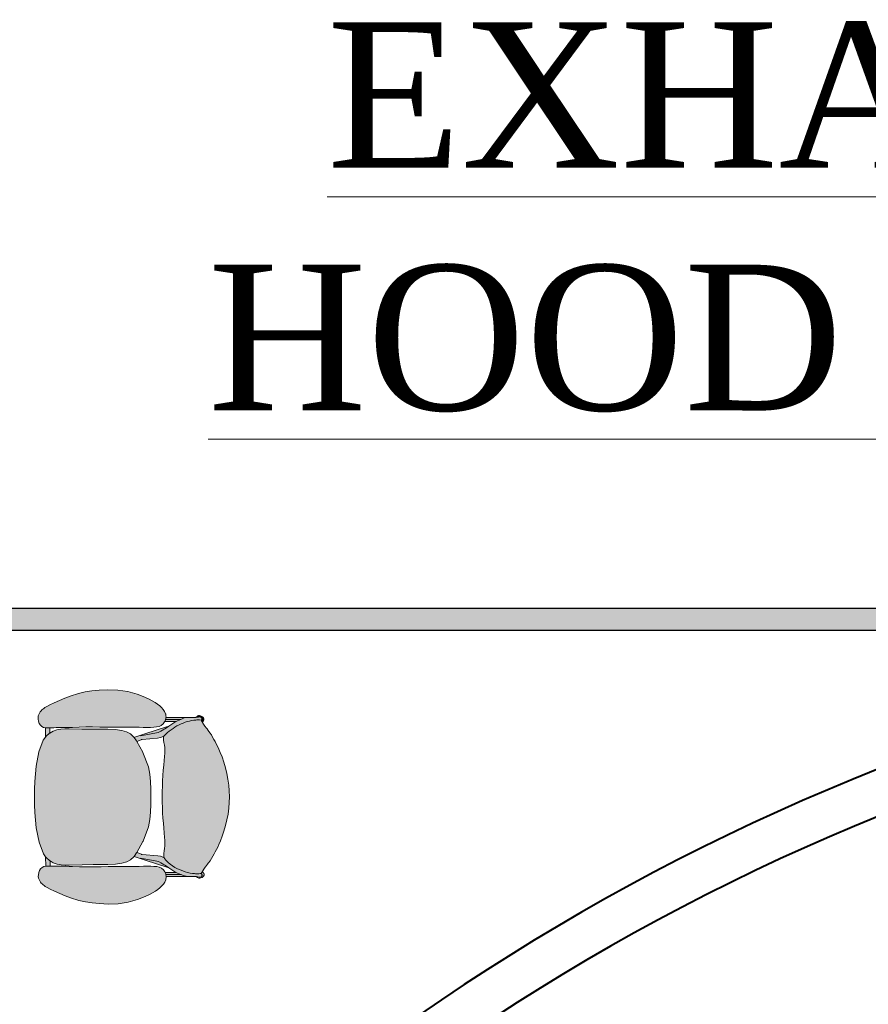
# Model space of a CAD drawing. Header units: millimetres. Extents: x 31882 to 271790, y -35693 to 24917.
# Tile 254 of 256: x 99507 to 102424, y 19699 to 23084. Entities that reach past the tile are written whole.
import ezdxf

# ---------------------------------------------------------------- set-up
doc = ezdxf.new("R2010")
doc.units = ezdxf.units.MM
doc.header["$MEASUREMENT"] = 0
doc.layers.add('0-MSC-MCP', color=3, linetype='Continuous')
doc.layers.add('03 Partition', color=7, linetype='Continuous', lineweight=25, true_color=0x2776bb)
for name, color, linetype, lineweight in [('08_Hatch', 140, 'Continuous', 9), ('A - TEXT', 7, 'Continuous', 13), ('Furniture', 14, 'Continuous', 9), ('WALL', 7, 'Continuous', 40)]:
    doc.layers.add(name, color=color, linetype=linetype, lineweight=lineweight)
doc.styles.add('CKD_Dimension Text', font='BOOKOS.TTF', dxfattribs={"height": 50})

# ---------------------------------------------------------------- blocks, each defined once
blk = doc.blocks.new('Chieftain Chair pl')
at = {"layer": 'Furniture'}
h = blk.add_hatch(color=255, dxfattribs=at)
h.dxf.hatch_style = 1
edge = h.paths.add_edge_path()
edge.add_spline(control_points=[(51.46, 17.24), (52.23, 18.01), (53.5, 19.75), (54.17, 21.95), (54.23, 23.28), (54.21, 23.58), (54.21, 23.76)], knot_values=[0, 0, 0, 0, 3.256951, 6.354725, 6.706975, 7.254861, 7.254861, 7.254861, 7.254861], degree=3, periodic=0)
edge.add_line((54.21, 23.76), (54.05, 23.85))
edge.add_line((54.05, 23.85), (53.88, 23.94))
edge.add_line((53.88, 23.94), (53.78, 24))
edge.add_line((53.78, 24), (53.46, 24.2))
edge.add_line((53.46, 24.2), (53.13, 24.44))
edge.add_line((53.13, 24.44), (52.76, 24.72))
edge.add_line((52.76, 24.72), (52.66, 24.8))
edge.add_line((52.66, 24.8), (52.38, 25.01))
edge.add_line((52.38, 25.01), (51.98, 25.3))
edge.add_line((51.98, 25.3), (51.58, 25.56))
edge.add_line((51.58, 25.56), (51.18, 25.79))
edge.add_line((51.18, 25.79), (50.79, 26.01))
edge.add_line((50.79, 26.01), (50.4, 26.21))
edge.add_line((50.4, 26.21), (50.02, 26.42))
edge.add_line((50.02, 26.42), (49.6, 26.64))
edge.add_line((49.6, 26.64), (49.1, 26.87))
edge.add_line((49.1, 26.87), (48.48, 27.13))
edge.add_line((48.48, 27.13), (47.7, 27.43))
edge.add_line((47.7, 27.43), (46.8, 27.73))
edge.add_line((46.8, 27.73), (45.82, 28.02))
edge.add_line((45.82, 28.02), (44.8, 28.28))
edge.add_line((44.8, 28.28), (43.78, 28.47))
edge.add_line((43.78, 28.47), (42.76, 28.6))
edge.add_line((42.76, 28.6), (41.74, 28.68))
edge.add_line((41.74, 28.68), (40.72, 28.71))
edge.add_line((40.72, 28.71), (39.7, 28.68))
edge.add_line((39.7, 28.68), (38.68, 28.6))
edge.add_line((38.68, 28.6), (37.67, 28.47))
edge.add_line((37.67, 28.47), (36.65, 28.28))
edge.add_line((36.65, 28.28), (35.63, 28.02))
edge.add_line((35.63, 28.02), (34.65, 27.73))
edge.add_line((34.65, 27.73), (33.75, 27.43))
edge.add_line((33.75, 27.43), (32.96, 27.13))
edge.add_line((32.96, 27.13), (32.34, 26.87))
edge.add_line((32.34, 26.87), (31.84, 26.64))
edge.add_line((31.84, 26.64), (31.42, 26.42))
edge.add_line((31.42, 26.42), (31.04, 26.21))
edge.add_line((31.04, 26.21), (30.65, 26.01))
edge.add_line((30.65, 26.01), (30.26, 25.79))
edge.add_line((30.26, 25.79), (29.87, 25.56))
edge.add_line((29.87, 25.56), (29.47, 25.3))
edge.add_line((29.47, 25.3), (29.07, 25.01))
edge.add_line((29.07, 25.01), (28.79, 24.8))
edge.add_line((28.79, 24.8), (28.68, 24.72))
edge.add_line((28.68, 24.72), (28.32, 24.44))
edge.add_line((28.32, 24.44), (27.98, 24.2))
edge.add_line((27.98, 24.2), (27.67, 24))
edge.add_line((27.67, 24), (27.51, 23.92))
edge.add_line((27.51, 23.92), (27.39, 23.85))
edge.add_line((27.39, 23.85), (27.2, 23.74))
edge.add_spline(control_points=[(27.2, 23.74), (27.19, 23.48), (27.17, 22.96), (27.19, 22.45), (27.22, 22.21)], knot_values=[0, 0, 0, 0, 0.799978, 1.535578, 1.535578, 1.535578, 1.535578], degree=3, periodic=0)
edge.add_spline(control_points=[(27.22, 22.21), (27.22, 22.21), (27.29, 21.62), (27.82, 19.8), (28.84, 18.04), (29.87, 17.28)], knot_values=[1.535578, 1.535578, 1.535578, 1.535578, 2.429825, 3.324073, 7.205889, 7.205889, 7.205889, 7.205889], degree=3, periodic=0)
edge.add_line((29.87, 17.28), (29.97, 17.25))
edge.add_line((29.97, 17.25), (29.97, 17.24))
edge.add_line((29.97, 17.24), (30.29, 17.15))
edge.add_line((30.29, 17.15), (30.74, 17.15))
edge.add_line((30.74, 17.15), (31.2, 17.21))
edge.add_line((31.2, 17.21), (31.64, 17.3))
edge.add_line((31.64, 17.3), (32.07, 17.35))
edge.add_line((32.07, 17.35), (32.53, 17.36))
edge.add_line((32.53, 17.36), (33.03, 17.35))
edge.add_line((33.03, 17.35), (33.62, 17.31))
edge.add_line((33.62, 17.31), (34.34, 17.25))
edge.add_line((34.34, 17.25), (34.36, 17.25))
edge.add_line((34.36, 17.25), (35.18, 17.18))
edge.add_line((35.18, 17.18), (36.06, 17.1))
edge.add_line((36.06, 17.1), (36.98, 17.03))
edge.add_line((36.98, 17.03), (37.91, 16.97))
edge.add_line((37.91, 16.97), (38.85, 16.93))
edge.add_line((38.85, 16.93), (39.8, 16.9))
edge.add_line((39.8, 16.9), (40.72, 16.89))
edge.add_line((40.72, 16.89), (41.65, 16.9))
edge.add_line((41.65, 16.9), (42.6, 16.93))
edge.add_line((42.6, 16.93), (43.53, 16.97))
edge.add_line((43.53, 16.97), (44.46, 17.03))
edge.add_line((44.46, 17.03), (45.38, 17.1))
edge.add_line((45.38, 17.1), (46.27, 17.18))
edge.add_line((46.27, 17.18), (47.09, 17.25))
edge.add_line((47.09, 17.25), (47.1, 17.25))
edge.add_line((47.1, 17.25), (47.82, 17.31))
edge.add_line((47.82, 17.31), (48.41, 17.35))
edge.add_line((48.41, 17.35), (48.92, 17.36))
edge.add_line((48.92, 17.36), (49.37, 17.35))
edge.add_line((49.37, 17.35), (49.8, 17.3))
edge.add_line((49.8, 17.3), (50.25, 17.21))
edge.add_line((50.25, 17.21), (50.7, 17.15))
edge.add_line((50.7, 17.15), (51.15, 17.15))
edge.add_line((51.15, 17.15), (51.39, 17.22))
edge.add_line((51.39, 17.22), (51.46, 17.24))
h.paths.add_polyline_path([(52.6, 7.33), (52.54, 8.64), (52.4, 9.79), (52.16, 10.65), (51.8, 11.32), (51.28, 11.87), (51.15, 11.96), (50.57, 12.38), (50.47, 12.44), (48.58, 13.48), (48.5, 13.51), (46, 14.47), (44.72, 14.72), (43.4, 14.84), (42.07, 14.89), (40.72, 14.89), (39.37, 14.89), (38.04, 14.84), (36.72, 14.72), (35.45, 14.47), (32.94, 13.51), (32.86, 13.48), (30.87, 12.38), (30.23, 11.92), (30.17, 11.87), (29.65, 11.32), (29.28, 10.65), (29.04, 9.79), (28.91, 8.64), (28.84, 7.33), (28.82, 4.75), (28.78, 2.81), (28.73, 0.54), (28.74, -0.21), (28.79, -0.92), (28.93, -1.61), (28.93, -1.62), (29.16, -2.29), (29.47, -2.83), (29.52, -2.92), (30.04, -3.5), (30.2, -3.62), (30.75, -4.01), (32.77, -4.78), (35.29, -5.26), (36.62, -5.41), (37.97, -5.5), (39.34, -5.56), (40.72, -5.57), (42.1, -5.56), (43.47, -5.5), (44.82, -5.41), (46.15, -5.26), (48.67, -4.78), (50.69, -4.01), (51.24, -3.62), (51.4, -3.5), (51.92, -2.92), (51.97, -2.83), (52.28, -2.29), (52.51, -1.62), (52.52, -1.61), (52.65, -0.92), (52.71, -0.21), (52.71, 0.54), (52.66, 2.81), (52.63, 4.75)])
h.paths.add_polyline_path([(28.5, 13.56), (28.51, 14.24), (28.51, 14.86), (28.49, 15.42), (28.44, 15.93), (28.33, 16.37), (28.16, 16.76), (27.89, 17.08), (27.55, 17.34), (27.41, 17.4), (27.16, 17.51), (27.08, 17.54), (27.04, 17.54), (26.71, 17.59), (26.64, 17.6), (26.54, 17.59), (26.53, 17.58), (26.21, 17.54), (26.12, 17.52), (25.73, 17.35), (25.37, 17.11), (25.04, 16.81), (24.71, 16.48), (24.41, 16.1), (24.13, 15.67), (23.84, 15.18), (23.54, 14.62), (23.24, 13.99), (22.95, 13.3), (22.67, 12.54), (22.42, 11.72), (22.21, 10.87), (21.93, 9.1), (21.88, 7.37), (21.96, 5.82), (22.09, 4.53), (22.26, 3.38), (22.51, 2.21), (22.98, 0.74), (23.34, -0.18), (23.75, -1.16), (24.16, -2.08), (24.52, -2.85), (24.79, -3.37), (24.99, -3.7), (25.14, -3.91), (25.28, -4.07), (25.42, -4.22), (25.59, -4.39), (25.76, -4.54), (25.96, -4.67), (26.19, -4.79), (26.45, -4.88), (26.74, -4.92), (27.06, -4.91), (27.42, -4.84), (27.77, -4.7), (28.09, -4.51), (28.33, -4.26), (28.34, -4.25), (28.49, -3.96), (28.56, -3.64), (28.56, -3.62), (28.57, -3.29), (28.56, -2.83), (28.55, -2.57), (28.54, -2.17), (28.54, -2.17), (28.53, -1.74), (28.53, -1.27), (28.52, -0.72), (28.52, -0.12), (28.5, 0.49), (28.49, 1.12), (28.43, 2.31), (28.4, 3.47), (28.41, 4.64), (28.44, 5.92), (28.44, 6.12), (28.46, 7.37), (28.47, 8.94), (28.46, 10.53), (28.47, 11.32), (28.47, 12.09), (28.49, 12.84)])
edge = h.paths.add_edge_path()
edge.add_spline(control_points=[(29.87, 17.28), (28.84, 18.04), (27.82, 19.8), (27.29, 21.62), (27.22, 22.21), (27.22, 22.21)], knot_values=[1.535578, 1.535578, 1.535578, 1.535578, 5.417395, 6.311642, 7.205889, 7.205889, 7.205889, 7.205889], degree=3, periodic=0)
edge.add_spline(control_points=[(27.22, 22.21), (27.19, 22.45), (27.17, 22.96), (27.19, 23.48), (27.2, 23.74)], knot_values=[0, 0, 0, 0, 0.7356, 1.535578, 1.535578, 1.535578, 1.535578], degree=3, periodic=0)
edge.add_line((27.2, 23.74), (27.2, 23.74))
edge.add_line((27.2, 23.74), (27.16, 23.8))
edge.add_line((27.16, 23.8), (27.14, 23.81))
edge.add_line((27.14, 23.81), (27.01, 23.9))
edge.add_line((27.01, 23.9), (26.99, 23.91))
edge.add_line((26.99, 23.91), (26.97, 23.92))
edge.add_line((26.97, 23.92), (26.94, 23.92))
edge.add_line((26.94, 23.92), (26.91, 23.92))
edge.add_line((26.91, 23.92), (26.89, 23.91))
edge.add_line((26.89, 23.91), (26.86, 23.9))
edge.add_line((26.86, 23.9), (26.84, 23.88))
edge.add_line((26.84, 23.88), (26.72, 23.8))
edge.add_line((26.72, 23.8), (26.64, 23.7))
edge.add_line((26.64, 23.7), (26.6, 23.57))
edge.add_line((26.6, 23.57), (26.6, 23.44))
edge.add_line((26.6, 23.44), (26.71, 22.87))
edge.add_line((26.71, 22.87), (26.7, 22.46))
edge.add_line((26.7, 22.46), (26.7, 22.32))
edge.add_line((26.7, 22.32), (26.69, 21.73))
edge.add_line((26.69, 21.73), (26.69, 21.57))
edge.add_line((26.69, 21.57), (26.71, 21.47))
edge.add_line((26.71, 21.47), (26.79, 20.81))
edge.add_line((26.79, 20.81), (26.83, 20.66))
edge.add_line((26.83, 20.66), (27.04, 20.19))
edge.add_line((27.04, 20.19), (27.07, 20.12))
edge.add_line((27.07, 20.12), (27.41, 19.36))
edge.add_line((27.41, 19.36), (27.52, 19.12))
edge.add_line((27.52, 19.12), (28.24, 18.07))
edge.add_line((28.24, 18.07), (28.4, 17.49))
edge.add_line((28.4, 17.49), (29.51, 14.06))
edge.add_line((29.51, 14.06), (30.17, 12.1))
edge.add_line((30.17, 12.1), (30.23, 11.92))
edge.add_line((30.23, 11.92), (30.87, 12.38))
edge.add_line((30.87, 12.38), (30.91, 12.4))
edge.add_line((30.91, 12.4), (30.63, 13.23))
edge.add_line((30.63, 13.23), (30.58, 13.38))
edge.add_line((30.58, 13.38), (30.58, 13.38))
edge.add_line((30.58, 13.38), (30.35, 16.11))
edge.add_line((30.35, 16.11), (30.25, 16.59))
edge.add_line((30.25, 16.59), (30.19, 16.78))
edge.add_line((30.19, 16.78), (29.97, 17.24))
edge.add_line((29.97, 17.24), (29.97, 17.25))
edge.add_line((29.97, 17.25), (29.87, 17.28))
h.paths.add_polyline_path([(27.41, 19.36), (27.07, 20.12), (27.07, 17.54), (27.16, 17.51), (27.41, 17.4)], flags=17)
h.paths.add_polyline_path([(27.04, 20.19), (26.83, 20.66), (26.79, 20.81), (26.71, 21.47), (26.71, 17.59), (27.04, 17.54)], flags=17)
h.paths.add_polyline_path([(27.4, 24.07), (27.36, 24.1), (27.33, 24.13), (27.3, 24.15), (27.27, 24.17), (27.24, 24.19), (27.21, 24.21), (27.18, 24.22), (27.15, 24.23), (27.13, 24.23), (27.1, 24.24), (27.08, 24.24), (27.05, 24.25), (27.03, 24.25), (27, 24.25), (26.98, 24.24), (26.95, 24.24), (26.93, 24.23), (26.9, 24.23), (26.88, 24.22), (26.85, 24.21), (26.82, 24.19), (26.79, 24.17), (26.76, 24.15), (26.73, 24.13), (26.69, 24.1), (26.66, 24.06), (26.62, 24.01), (26.57, 23.95), (26.53, 23.88), (26.44, 23.64), (26.39, 23.49), (26.39, 23.33), (26.44, 23.18), (26.54, 23.06), (26.66, 22.92), (26.7, 22.89), (26.6, 23.44), (26.6, 23.57), (26.64, 23.7), (26.72, 23.8), (26.84, 23.88), (26.88, 23.91), (26.91, 23.92), (26.94, 23.92), (26.97, 23.92), (26.99, 23.91), (27.01, 23.9), (27.14, 23.81), (27.16, 23.8), (27.2, 23.74), (27.39, 23.85), (27.51, 23.92), (27.47, 23.98), (27.43, 24.02)])
h.paths.add_polyline_path([(59.51, 9.1), (59.23, 10.87), (59.02, 11.72), (58.77, 12.54), (58.5, 13.3), (58.2, 13.99), (57.9, 14.62), (57.6, 15.18), (57.32, 15.67), (57.03, 16.1), (56.73, 16.48), (56.41, 16.81), (56.08, 17.11), (55.71, 17.35), (55.32, 17.52), (55.23, 17.54), (54.91, 17.58), (54.8, 17.6), (54.67, 17.58), (54.37, 17.54), (54.28, 17.51), (53.89, 17.34), (53.55, 17.08), (53.28, 16.76), (53.11, 16.37), (53.01, 15.93), (52.95, 15.42), (52.93, 14.86), (52.93, 14.24), (52.94, 13.56), (52.95, 12.84), (52.97, 12.09), (52.98, 11.32), (52.98, 10.53), (52.98, 8.94), (52.98, 7.37), (53, 6.12), (53, 5.92), (53.03, 4.64), (53.04, 3.47), (53.01, 2.31), (52.96, 1.12), (52.94, 0.49), (52.93, -0.12), (52.92, -0.72), (52.91, -1.27), (52.91, -1.74), (52.9, -2.17), (52.9, -2.17), (52.89, -2.57), (52.88, -2.83), (52.87, -3.29), (52.88, -3.64), (52.95, -3.96), (53.1, -4.25), (53.11, -4.26), (53.36, -4.51), (53.67, -4.7), (54.03, -4.84), (54.38, -4.91), (54.7, -4.92), (54.99, -4.88), (55.25, -4.79), (55.49, -4.67), (55.68, -4.54), (55.86, -4.39), (56.02, -4.22), (56.16, -4.07), (56.3, -3.91), (56.46, -3.7), (56.65, -3.37), (56.92, -2.85), (57.28, -2.08), (57.69, -1.16), (58.1, -0.18), (58.46, 0.74), (58.93, 2.21), (59.18, 3.38), (59.35, 4.53), (59.48, 5.82), (59.56, 7.37)])
h.paths.add_polyline_path([(52.87, -3.29), (52.88, -2.83), (51.97, -2.83), (51.92, -2.92), (51.4, -3.5), (51.24, -3.62), (52.88, -3.62)])
h.paths.add_polyline_path([(29.52, -2.92), (29.47, -2.83), (28.56, -2.83), (28.57, -3.29), (28.56, -3.62), (30.2, -3.62), (30.04, -3.5)])
edge = h.paths.add_edge_path()
edge.add_line((53.85, 19.12), (53.96, 19.36))
edge.add_line((53.96, 19.36), (54.3, 20.12))
edge.add_line((54.3, 20.12), (54.33, 20.19))
edge.add_line((54.33, 20.19), (54.54, 20.66))
edge.add_line((54.54, 20.66), (54.58, 20.81))
edge.add_line((54.58, 20.81), (54.67, 21.47))
edge.add_line((54.67, 21.47), (54.68, 21.57))
edge.add_line((54.68, 21.57), (54.68, 21.73))
edge.add_line((54.68, 21.73), (54.68, 22.32))
edge.add_line((54.68, 22.32), (54.68, 22.46))
edge.add_line((54.68, 22.46), (54.67, 22.88))
edge.add_line((54.67, 22.88), (54.67, 22.89))
edge.add_line((54.67, 22.89), (54.73, 23.31))
edge.add_line((54.73, 23.31), (54.77, 23.44))
edge.add_line((54.77, 23.44), (54.77, 23.57))
edge.add_line((54.77, 23.57), (54.73, 23.7))
edge.add_line((54.73, 23.7), (54.65, 23.8))
edge.add_line((54.65, 23.8), (54.56, 23.87))
edge.add_line((54.56, 23.87), (54.54, 23.88))
edge.add_line((54.54, 23.88), (54.53, 23.89))
edge.add_line((54.53, 23.89), (54.52, 23.89))
edge.add_line((54.52, 23.89), (54.51, 23.9))
edge.add_line((54.51, 23.9), (54.5, 23.9))
edge.add_line((54.5, 23.9), (54.5, 23.91))
edge.add_line((54.5, 23.91), (54.49, 23.91))
edge.add_line((54.49, 23.91), (54.49, 23.91))
edge.add_line((54.49, 23.91), (54.48, 23.91))
edge.add_line((54.48, 23.91), (54.48, 23.91))
edge.add_line((54.48, 23.91), (54.48, 23.92))
edge.add_line((54.48, 23.92), (54.47, 23.92))
edge.add_line((54.47, 23.92), (54.47, 23.92))
edge.add_line((54.47, 23.92), (54.47, 23.92))
edge.add_line((54.47, 23.92), (54.46, 23.92))
edge.add_line((54.46, 23.92), (54.46, 23.92))
edge.add_line((54.46, 23.92), (54.46, 23.92))
edge.add_line((54.46, 23.92), (54.45, 23.92))
edge.add_line((54.45, 23.92), (54.45, 23.92))
edge.add_line((54.45, 23.92), (54.45, 23.92))
edge.add_line((54.45, 23.92), (54.44, 23.92))
edge.add_line((54.44, 23.92), (54.44, 23.92))
edge.add_line((54.44, 23.92), (54.44, 23.92))
edge.add_line((54.44, 23.92), (54.43, 23.92))
edge.add_line((54.43, 23.92), (54.43, 23.92))
edge.add_line((54.43, 23.92), (54.43, 23.92))
edge.add_line((54.43, 23.92), (54.42, 23.92))
edge.add_line((54.42, 23.92), (54.42, 23.92))
edge.add_line((54.42, 23.92), (54.42, 23.92))
edge.add_line((54.42, 23.92), (54.41, 23.92))
edge.add_line((54.41, 23.92), (54.41, 23.92))
edge.add_line((54.41, 23.92), (54.41, 23.92))
edge.add_line((54.41, 23.92), (54.4, 23.92))
edge.add_line((54.4, 23.92), (54.4, 23.92))
edge.add_line((54.4, 23.92), (54.4, 23.92))
edge.add_line((54.4, 23.92), (54.39, 23.92))
edge.add_line((54.39, 23.92), (54.39, 23.92))
edge.add_line((54.39, 23.92), (54.39, 23.91))
edge.add_line((54.39, 23.91), (54.38, 23.91))
edge.add_line((54.38, 23.91), (54.38, 23.91))
edge.add_line((54.38, 23.91), (54.38, 23.91))
edge.add_line((54.38, 23.91), (54.37, 23.91))
edge.add_line((54.37, 23.91), (54.37, 23.9))
edge.add_line((54.37, 23.9), (54.36, 23.9))
edge.add_line((54.36, 23.9), (54.35, 23.9))
edge.add_line((54.35, 23.9), (54.34, 23.89))
edge.add_line((54.34, 23.89), (54.33, 23.88))
edge.add_line((54.33, 23.88), (54.32, 23.87))
edge.add_line((54.32, 23.87), (54.23, 23.81))
edge.add_line((54.23, 23.81), (54.22, 23.8))
edge.add_line((54.22, 23.8), (54.19, 23.77))
edge.add_line((54.19, 23.77), (54.21, 23.76))
edge.add_spline(control_points=[(54.21, 23.76), (54.21, 23.58), (54.23, 23.28), (54.17, 21.95), (53.5, 19.75), (52.23, 18.01), (51.46, 17.24)], knot_values=[0, 0, 0, 0, 0.547886, 0.900137, 3.99791, 7.254861, 7.254861, 7.254861, 7.254861], degree=3, periodic=0)
edge.add_spline(control_points=[(51.46, 17.24), (51.42, 17.21), (51.39, 17.17), (51.36, 17.14)], knot_values=[7.254861, 7.254861, 7.254861, 7.254861, 7.397388, 7.397388, 7.397388, 7.397388], degree=3, periodic=0)
edge.add_line((51.36, 17.14), (51.19, 16.78))
edge.add_line((51.19, 16.78), (51.13, 16.59))
edge.add_line((51.13, 16.59), (51.03, 16.11))
edge.add_line((51.03, 16.11), (50.79, 13.38))
edge.add_line((50.79, 13.38), (50.79, 13.38))
edge.add_line((50.79, 13.38), (50.74, 13.23))
edge.add_line((50.74, 13.23), (50.47, 12.44))
edge.add_line((50.47, 12.44), (50.57, 12.38))
edge.add_line((50.57, 12.38), (51.15, 11.96))
edge.add_line((51.15, 11.96), (51.2, 12.1))
edge.add_line((51.2, 12.1), (51.86, 14.06))
edge.add_line((51.86, 14.06), (52.97, 17.49))
edge.add_line((52.97, 17.49), (53.13, 18.07))
edge.add_line((53.13, 18.07), (53.85, 19.12))
h.paths.add_polyline_path([(54.3, 20.12), (53.96, 19.36), (53.96, 17.37), (54.3, 17.51)], flags=17)
h.paths.add_polyline_path([(54.67, 21.47), (54.58, 20.81), (54.54, 20.66), (54.33, 20.19), (54.33, 17.52), (54.37, 17.54), (54.67, 17.58)], flags=17)
h = blk.add_hatch(color=255, dxfattribs=at)
h.dxf.hatch_style = 1
h.paths.add_polyline_path([(54.53, 23.88), (54.56, 23.87), (54.65, 23.8), (54.73, 23.7), (54.77, 23.57), (54.77, 23.44), (54.73, 23.31), (54.67, 22.89), (54.72, 22.92), (54.83, 23.06), (54.93, 23.18), (54.99, 23.33), (54.99, 23.49), (54.93, 23.64), (54.85, 23.88), (54.72, 24.08), (54.66, 24.13), (54.6, 24.16), (54.55, 24.19), (54.5, 24.21), (54.46, 24.23), (54.42, 24.23), (54.38, 24.24), (54.34, 24.24), (54.31, 24.24), (54.27, 24.23), (54.23, 24.23), (54.19, 24.21), (54.14, 24.19), (54.09, 24.16), (54.03, 24.13), (53.97, 24.08), (53.88, 23.94), (54.05, 23.85), (54.19, 23.77), (54.22, 23.8), (54.23, 23.81), (54.32, 23.87), (54.34, 23.89), (54.37, 23.91), (54.4, 23.92), (54.42, 23.92), (54.45, 23.92), (54.47, 23.92), (54.49, 23.91), (54.51, 23.9)])
for p, q in [((33.75, 27.43), (34.65, 27.73)), ((34.65, 27.73), (35.63, 28.02)), ((35.63, 28.02), (36.65, 28.28)), ((36.65, 28.28), (37.67, 28.47)), ((37.67, 28.47), (38.68, 28.6)), ((38.68, 28.6), (39.7, 28.68)), ((39.7, 28.68), (40.72, 28.71)), ((40.72, 28.71), (41.74, 28.68)), ((41.74, 28.68), (42.76, 28.6)), ((42.76, 28.6), (43.78, 28.47)), ((43.78, 28.47), (44.8, 28.28)), ((44.8, 28.28), (45.82, 28.02)), ((45.82, 28.02), (46.8, 27.73)), ((46.8, 27.73), (47.7, 27.43)), ((30.26, 25.79), (30.65, 26.01)), ((30.65, 26.01), (31.04, 26.21)), ((31.04, 26.21), (31.42, 26.42)), ((31.42, 26.42), (31.84, 26.64)), ((31.84, 26.64), (32.34, 26.87)), ((32.34, 26.87), (32.96, 27.13)), ((32.96, 27.13), (33.75, 27.43)), ((47.7, 27.43), (48.48, 27.13)), ((48.48, 27.13), (49.1, 26.87)), ((49.1, 26.87), (49.6, 26.64)), ((49.6, 26.64), (50.02, 26.42)), ((50.02, 26.42), (50.4, 26.21)), ((50.4, 26.21), (50.79, 26.01)), ((50.79, 26.01), (51.18, 25.79)), ((27.98, 24.2), (28.32, 24.44)), ((28.32, 24.44), (28.68, 24.72)), ((28.67, 24.71), (28.79, 24.8)), ((28.68, 24.72), (28.79, 24.8)), ((28.79, 24.8), (29.07, 25.01)), ((29.07, 25.01), (29.47, 25.3)), ((29.47, 25.3), (29.87, 25.56)), ((29.87, 25.56), (30.26, 25.79)), ((51.18, 25.79), (51.58, 25.56)), ((51.58, 25.56), (51.98, 25.3)), ((51.98, 25.3), (52.38, 25.01)), ((52.38, 25.01), (52.66, 24.8)), ((52.66, 24.8), (52.76, 24.72)), ((52.66, 24.8), (52.77, 24.71)), ((52.76, 24.72), (53.13, 24.44)), ((53.13, 24.44), (53.46, 24.2)), ((26.39, 23.49), (26.44, 23.64)), ((26.39, 23.33), (26.39, 23.49)), ((26.44, 23.18), (26.39, 23.33)), ((26.53, 23.88), (26.44, 23.64)), ((26.54, 23.06), (26.44, 23.18)), ((26.66, 22.92), (26.54, 23.06)), ((26.64, 23.7), (26.6, 23.57)), ((26.6, 23.57), (26.6, 23.44)), ((26.6, 23.44), (26.7, 22.89)), ((26.72, 23.8), (26.64, 23.7)), ((26.66, 22.92), (26.7, 22.89)), ((26.71, 22.86), (26.7, 22.89)), ((26.7, 22.46), (26.71, 22.86)), ((26.84, 23.88), (26.72, 23.8)), ((26.84, 23.88), (26.86, 23.9)), ((26.89, 23.91), (26.86, 23.9)), ((26.89, 23.91), (26.91, 23.92)), ((26.91, 23.92), (26.94, 23.92)), ((26.94, 23.92), (26.97, 23.92)), ((26.97, 23.92), (26.99, 23.91)), ((26.99, 23.91), (27.01, 23.9)), ((27.14, 23.81), (27.01, 23.9)), ((27.16, 23.8), (27.14, 23.81)), ((27.16, 23.8), (27.2, 23.74)), ((27.2, 23.74), (27.39, 23.85)), ((27.2, 23.74), (27.2, 23.74)), ((27.39, 23.85), (27.51, 23.92)), ((27.51, 23.92), (27.67, 24)), ((27.67, 24), (27.98, 24.2)), ((53.46, 24.2), (53.78, 24)), ((53.78, 24), (53.88, 23.94)), ((53.97, 24.08), (53.88, 23.94)), ((53.88, 23.94), (54.05, 23.85)), ((54.05, 23.85), (54.19, 23.77)), ((54.19, 23.77), (54.22, 23.8)), ((54.19, 23.77), (54.21, 23.76)), ((54.23, 23.81), (54.22, 23.8)), ((54.32, 23.87), (54.23, 23.81)), ((54.65, 23.8), (54.56, 23.87)), ((54.73, 23.7), (54.65, 23.8)), ((54.73, 23.31), (54.67, 22.89)), ((54.67, 22.89), (54.72, 22.92)), ((54.67, 22.86), (54.67, 22.89)), ((54.67, 22.86), (54.68, 22.46)), ((54.85, 23.88), (54.72, 24.08)), ((54.83, 23.06), (54.72, 22.92)), ((54.77, 23.57), (54.73, 23.7)), ((54.73, 23.31), (54.77, 23.44)), ((54.77, 23.44), (54.77, 23.57)), ((54.93, 23.18), (54.83, 23.06)), ((54.93, 23.64), (54.85, 23.88)), ((54.93, 23.64), (54.99, 23.49)), ((54.99, 23.33), (54.93, 23.18)), ((54.99, 23.49), (54.99, 23.33)), ((26.69, 21.73), (26.7, 22.32)), ((26.69, 21.57), (26.69, 21.73)), ((26.71, 21.47), (26.69, 21.57)), ((26.7, 22.32), (26.7, 22.46)), ((26.79, 20.81), (26.71, 21.47)), ((26.71, 17.59), (26.71, 21.47)), ((26.83, 20.66), (26.79, 20.81)), ((27.22, 22.21), (27.22, 22.21)), ((54.58, 20.81), (54.54, 20.66)), ((54.67, 21.47), (54.58, 20.81)), ((54.68, 21.57), (54.67, 21.47)), ((54.67, 21.47), (54.67, 17.58)), ((54.68, 22.46), (54.68, 22.32)), ((54.68, 21.73), (54.68, 22.32)), ((54.68, 21.73), (54.68, 21.57)), ((27.04, 20.19), (26.83, 20.66)), ((27.04, 17.54), (27.04, 20.19)), ((27.07, 20.12), (27.04, 20.19)), ((27.07, 20.12), (27.07, 17.54)), ((27.41, 19.36), (27.07, 20.12)), ((27.52, 19.12), (27.41, 19.36)), ((27.41, 19.36), (27.41, 17.4)), ((28.24, 18.07), (27.52, 19.12)), ((53.85, 19.12), (53.13, 18.07)), ((53.96, 19.36), (53.85, 19.12)), ((54.3, 20.12), (53.96, 19.36)), ((53.96, 19.36), (53.96, 17.37)), ((54.33, 20.19), (54.3, 20.12)), ((54.3, 17.51), (54.3, 20.12)), ((54.54, 20.66), (54.33, 20.19)), ((54.33, 20.19), (54.33, 17.52)), ((25.37, 17.11), (25.73, 17.35)), ((26.12, 17.52), (25.73, 17.35)), ((26.21, 17.54), (26.12, 17.52)), ((26.21, 17.54), (26.53, 17.58)), ((26.54, 17.59), (26.53, 17.58)), ((26.64, 17.6), (26.54, 17.59)), ((26.64, 17.6), (26.71, 17.59)), ((26.71, 17.59), (27.04, 17.54)), ((27.04, 17.54), (27.07, 17.54)), ((27.07, 17.54), (27.16, 17.51)), ((27.07, 17.54), (27.07, 17.54)), ((27.16, 17.51), (27.41, 17.4)), ((27.41, 17.4), (27.55, 17.34)), ((27.55, 17.34), (27.89, 17.08)), ((28.24, 18.07), (28.4, 17.49)), ((28.52, 17.66), (28.24, 18.07)), ((28.4, 17.49), (29.51, 14.06)), ((29.12, 16.66), (28.52, 17.66)), ((31.64, 17.3), (32.07, 17.35)), ((32.07, 17.35), (32.53, 17.36)), ((32.53, 17.36), (33.03, 17.35)), ((33.62, 17.31), (33.03, 17.35)), ((47.82, 17.31), (48.41, 17.35)), ((48.41, 17.35), (48.92, 17.36)), ((48.92, 17.36), (49.37, 17.35)), ((49.37, 17.35), (49.8, 17.3)), ((51.86, 14.06), (52.97, 17.49)), ((52.86, 17.66), (52.26, 16.66)), ((53.13, 18.07), (52.86, 17.66)), ((52.97, 17.49), (53.13, 18.07)), ((53.55, 17.08), (53.89, 17.34)), ((53.89, 17.34), (53.96, 17.37)), ((53.96, 17.37), (54.28, 17.51)), ((54.28, 17.51), (54.3, 17.51)), ((54.3, 17.51), (54.33, 17.52)), ((54.33, 17.52), (54.37, 17.54)), ((54.37, 17.54), (54.67, 17.58)), ((54.67, 17.58), (54.8, 17.6)), ((54.9, 17.59), (54.8, 17.6)), ((54.9, 17.59), (54.91, 17.58)), ((54.91, 17.58), (55.23, 17.54)), ((55.32, 17.52), (55.23, 17.54)), ((55.71, 17.35), (55.32, 17.52)), ((55.71, 17.35), (56.08, 17.11)), ((23.84, 15.18), (24.13, 15.67)), ((24.13, 15.67), (24.41, 16.1)), ((24.41, 16.1), (24.71, 16.48)), ((24.71, 16.48), (25.04, 16.81)), ((25.04, 16.81), (25.37, 17.11)), ((27.89, 17.08), (28.16, 16.76)), ((28.16, 16.76), (28.33, 16.37)), ((28.33, 16.37), (28.44, 15.93)), ((28.49, 15.42), (28.44, 15.93)), ((29.12, 16.66), (29.34, 16.22)), ((29.34, 16.22), (29.42, 15.92)), ((29.34, 16.22), (29.34, 16.2)), ((29.42, 15.92), (29.95, 13.07)), ((29.87, 17.28), (29.97, 17.25)), ((29.97, 17.24), (29.97, 17.25)), ((29.97, 17.24), (30.19, 16.78)), ((29.97, 17.24), (30.29, 17.15)), ((30.25, 16.59), (30.19, 16.78)), ((30.25, 16.59), (30.35, 16.11)), ((30.29, 17.15), (30.74, 17.15)), ((30.35, 16.11), (30.58, 13.38)), ((30.74, 17.15), (31.2, 17.21)), ((31.2, 17.21), (31.64, 17.3)), ((33.62, 17.31), (34.34, 17.25)), ((34.34, 17.25), (34.36, 17.25)), ((34.36, 17.25), (35.18, 17.18)), ((35.18, 17.18), (36.06, 17.1)), ((36.06, 17.1), (36.98, 17.03)), ((36.98, 17.03), (37.91, 16.97)), ((37.91, 16.97), (38.85, 16.93)), ((39.8, 16.9), (38.85, 16.93)), ((39.8, 16.9), (40.72, 16.89)), ((40.72, 16.89), (41.65, 16.9)), ((41.65, 16.9), (42.6, 16.93)), ((42.6, 16.93), (43.53, 16.97)), ((43.53, 16.97), (44.46, 17.03)), ((44.46, 17.03), (45.38, 17.1)), ((45.38, 17.1), (46.27, 17.18)), ((46.27, 17.18), (47.09, 17.25)), ((47.09, 17.25), (47.1, 17.25)), ((47.1, 17.25), (47.82, 17.31)), ((49.8, 17.3), (50.25, 17.21)), ((50.25, 17.21), (50.7, 17.15)), ((50.7, 17.15), (51.15, 17.15)), ((50.79, 13.38), (51.03, 16.11)), ((51.03, 16.11), (51.13, 16.59)), ((51.19, 16.78), (51.13, 16.59)), ((51.15, 17.15), (51.39, 17.22)), ((51.19, 16.78), (51.39, 17.22)), ((51.39, 17.22), (51.46, 17.24)), ((51.43, 13.07), (51.95, 15.92)), ((51.95, 15.92), (52.04, 16.22)), ((52.03, 16.2), (52.04, 16.22)), ((52.04, 16.22), (52.26, 16.66)), ((52.95, 15.42), (53.01, 15.93)), ((53.01, 15.93), (53.11, 16.37)), ((53.11, 16.37), (53.28, 16.76)), ((53.28, 16.76), (53.55, 17.08)), ((56.41, 16.81), (56.08, 17.11)), ((56.41, 16.81), (56.73, 16.48)), ((56.73, 16.48), (57.03, 16.1)), ((57.03, 16.1), (57.32, 15.67)), ((57.32, 15.67), (57.6, 15.18)), ((22.95, 13.3), (23.24, 13.99)), ((23.24, 13.99), (23.54, 14.62)), ((23.54, 14.62), (23.84, 15.18)), ((28.49, 15.42), (28.51, 14.86)), ((28.51, 14.24), (28.5, 13.56)), ((28.51, 14.86), (28.51, 14.24)), ((29.51, 14.06), (30.17, 12.1)), ((32.94, 13.51), (35.45, 14.47)), ((35.45, 14.47), (36.72, 14.72)), ((36.72, 14.72), (38.04, 14.84)), ((38.04, 14.84), (39.37, 14.89)), ((39.37, 14.89), (40.72, 14.89)), ((40.72, 14.89), (42.07, 14.89)), ((42.07, 14.89), (43.4, 14.84)), ((43.4, 14.84), (44.72, 14.72)), ((44.72, 14.72), (46, 14.47)), ((48.5, 13.51), (46, 14.47)), ((51.86, 14.06), (51.2, 12.1)), ((52.93, 14.86), (52.95, 15.42)), ((52.93, 14.24), (52.93, 14.86)), ((52.94, 13.56), (52.93, 14.24)), ((57.6, 15.18), (57.9, 14.62)), ((57.9, 14.62), (58.2, 13.99)), ((58.2, 13.99), (58.5, 13.3)), ((22.42, 11.72), (22.67, 12.54)), ((22.67, 12.54), (22.95, 13.3)), ((28.49, 12.84), (28.47, 12.09)), ((28.5, 13.56), (28.49, 12.84)), ((30.87, 12.38), (30.23, 11.92)), ((30.63, 13.23), (30.58, 13.38)), ((30.58, 13.38), (30.63, 13.23)), ((30.58, 13.38), (30.58, 13.38)), ((30.58, 13.38), (30.6, 13.2)), ((30.6, 13.19), (30.6, 13.2)), ((30.63, 13.23), (30.91, 12.4)), ((30.91, 12.4), (30.87, 12.38)), ((32.86, 13.48), (30.91, 12.4)), ((32.94, 13.51), (32.86, 13.48)), ((48.58, 13.48), (48.5, 13.51)), ((50.47, 12.44), (48.58, 13.48)), ((50.47, 12.44), (50.74, 13.23)), ((50.57, 12.38), (50.47, 12.44)), ((51.15, 11.96), (50.57, 12.38)), ((50.79, 13.38), (50.74, 13.23)), ((50.74, 13.23), (50.79, 13.38)), ((50.78, 13.2), (50.79, 13.38)), ((50.78, 13.19), (50.78, 13.2)), ((50.79, 13.38), (50.79, 13.38)), ((52.95, 12.84), (52.94, 13.56)), ((52.97, 12.09), (52.95, 12.84)), ((58.5, 13.3), (58.77, 12.54)), ((58.77, 12.54), (59.02, 11.72)), ((21.93, 9.1), (22.21, 10.87)), ((22.21, 10.87), (22.42, 11.72)), ((28.47, 11.32), (28.46, 10.53)), ((28.46, 10.53), (28.47, 8.94)), ((28.47, 12.09), (28.47, 11.32)), ((29.28, 10.65), (29.04, 9.79)), ((29.65, 11.32), (29.28, 10.65)), ((30.17, 11.87), (29.65, 11.32)), ((30.23, 11.92), (30.17, 12.1)), ((30.23, 11.92), (30.17, 11.87)), ((51.15, 11.96), (51.2, 12.1)), ((51.28, 11.87), (51.15, 11.96)), ((51.8, 11.32), (51.28, 11.87)), ((52.16, 10.65), (51.8, 11.32)), ((52.4, 9.79), (52.16, 10.65)), ((52.98, 11.32), (52.97, 12.09)), ((52.98, 10.53), (52.98, 11.32)), ((52.98, 8.94), (52.98, 10.53)), ((59.02, 11.72), (59.23, 10.87)), ((59.23, 10.87), (59.51, 9.1)), ((21.88, 7.37), (21.93, 9.1)), ((28.47, 8.94), (28.46, 7.37)), ((29.04, 9.79), (28.91, 8.64)), ((52.54, 8.64), (52.4, 9.79)), ((52.98, 7.37), (52.98, 8.94)), ((59.51, 9.1), (59.56, 7.37)), ((21.96, 5.82), (21.88, 7.37)), ((28.46, 7.37), (28.44, 6.12)), ((28.84, 7.33), (28.82, 4.75)), ((28.91, 8.64), (28.84, 7.33)), ((52.6, 7.33), (52.54, 8.64)), ((52.6, 7.33), (52.63, 4.75)), ((53, 6.12), (52.98, 7.37)), ((59.56, 7.37), (59.48, 5.82)), ((22.09, 4.53), (21.96, 5.82)), ((28.44, 5.92), (28.41, 4.64)), ((28.44, 6.12), (28.44, 5.92)), ((28.44, 6.12), (28.44, 5.92)), ((53, 5.92), (53, 6.12)), ((53, 5.92), (53, 6.12)), ((53.03, 4.64), (53, 5.92)), ((59.48, 5.82), (59.35, 4.53)), ((22.26, 3.38), (22.09, 4.53)), ((28.41, 4.64), (28.4, 3.47)), ((28.43, 2.31), (28.4, 3.47)), ((28.78, 2.81), (28.82, 4.75)), ((52.63, 4.75), (52.66, 2.81)), ((53.01, 2.31), (53.04, 3.47)), ((53.04, 3.47), (53.03, 4.64)), ((59.35, 4.53), (59.18, 3.38)), ((22.51, 2.21), (22.26, 3.38)), ((22.98, 0.74), (22.51, 2.21)), ((28.49, 1.12), (28.43, 2.31)), ((28.73, 0.54), (28.78, 2.81)), ((52.66, 2.81), (52.71, 0.54)), ((53.01, 2.31), (52.96, 1.12)), ((58.93, 2.21), (58.46, 0.74)), ((59.18, 3.38), (58.93, 2.21)), ((23.34, -0.18), (22.98, 0.74)), ((28.5, 0.49), (28.49, 1.12)), ((28.52, -0.12), (28.5, 0.49)), ((28.73, 0.54), (28.74, -0.19)), ((52.71, -0.19), (52.71, 0.54)), ((52.94, 0.49), (52.93, -0.12)), ((52.96, 1.12), (52.94, 0.49)), ((58.46, 0.74), (58.1, -0.18)), ((23.75, -1.16), (23.34, -0.18)), ((24.16, -2.08), (23.75, -1.16)), ((28.52, -0.72), (28.52, -0.12)), ((28.53, -1.27), (28.52, -0.72)), ((28.53, -1.74), (28.53, -1.27)), ((28.74, -0.19), (28.73, -0.2)), ((28.73, -0.2), (28.79, -0.92)), ((28.93, -1.61), (28.79, -0.92)), ((28.93, -1.61), (28.93, -1.62)), ((29.16, -2.29), (28.93, -1.62)), ((52.28, -2.29), (52.51, -1.62)), ((52.51, -1.62), (52.52, -1.61)), ((52.52, -1.61), (52.65, -0.92)), ((52.65, -0.92), (52.71, -0.2)), ((52.71, -0.2), (52.71, -0.19)), ((52.92, -0.72), (52.91, -1.27)), ((52.91, -1.27), (52.91, -1.74)), ((52.93, -0.12), (52.92, -0.72)), ((57.69, -1.16), (57.28, -2.08)), ((58.1, -0.18), (57.69, -1.16)), ((24.52, -2.85), (24.16, -2.08)), ((24.79, -3.37), (24.52, -2.85)), ((24.99, -3.7), (24.79, -3.37)), ((28.54, -2.17), (28.53, -1.74)), ((28.54, -2.17), (28.54, -2.17)), ((28.55, -2.57), (28.54, -2.17)), ((28.56, -2.83), (28.55, -2.57)), ((28.56, -2.83), (29.47, -2.83)), ((28.57, -3.29), (28.56, -2.83)), ((28.57, -3.29), (28.56, -3.62)), ((29.47, -2.83), (29.16, -2.29)), ((29.52, -2.92), (29.47, -2.83)), ((30.04, -3.5), (29.52, -2.92)), ((51.92, -2.92), (51.4, -3.5)), ((51.97, -2.83), (51.92, -2.92)), ((52.28, -2.29), (51.97, -2.83)), ((51.97, -2.83), (52.88, -2.83)), ((52.87, -3.29), (52.88, -2.83)), ((52.88, -3.62), (52.87, -3.29)), ((52.89, -2.57), (52.88, -2.83)), ((52.88, -2.83), (52.9, -2.83)), ((52.9, -2.17), (52.89, -2.57)), ((52.91, -1.74), (52.9, -2.17)), ((52.9, -2.17), (52.9, -2.17)), ((56.65, -3.37), (56.46, -3.7)), ((56.92, -2.85), (56.65, -3.37)), ((57.28, -2.08), (56.92, -2.85)), ((25.14, -3.91), (24.99, -3.7)), ((25.28, -4.07), (25.14, -3.91)), ((25.42, -4.22), (25.28, -4.07)), ((25.42, -4.22), (25.59, -4.39)), ((25.59, -4.39), (25.76, -4.54)), ((25.76, -4.54), (25.96, -4.67)), ((25.96, -4.67), (26.19, -4.79)), ((26.45, -4.88), (26.19, -4.79)), ((26.74, -4.92), (26.45, -4.88)), ((27.06, -4.91), (26.74, -4.92)), ((27.42, -4.84), (27.06, -4.91)), ((27.77, -4.7), (27.42, -4.84)), ((28.09, -4.51), (27.77, -4.7)), ((28.33, -4.26), (28.09, -4.51)), ((28.34, -4.25), (28.33, -4.26)), ((28.49, -3.96), (28.34, -4.25)), ((28.56, -3.64), (28.49, -3.96)), ((28.56, -3.62), (28.56, -3.64)), ((28.56, -3.62), (30.2, -3.62)), ((30.2, -3.62), (30.04, -3.5)), ((30.75, -4.01), (30.2, -3.62)), ((32.77, -4.78), (30.75, -4.01)), ((35.29, -5.26), (32.77, -4.78)), ((48.67, -4.78), (46.15, -5.26)), ((50.69, -4.01), (48.67, -4.78)), ((51.24, -3.62), (50.69, -4.01)), ((51.4, -3.5), (51.24, -3.62)), ((52.88, -3.62), (51.24, -3.62)), ((52.88, -3.64), (52.88, -3.62)), ((52.95, -3.96), (52.88, -3.64)), ((52.89, -3.62), (52.9, -3.62)), ((53.1, -4.25), (52.95, -3.96)), ((53.11, -4.26), (53.1, -4.25)), ((53.36, -4.51), (53.11, -4.26)), ((53.67, -4.7), (53.36, -4.51)), ((54.03, -4.84), (53.67, -4.7)), ((54.38, -4.91), (54.03, -4.84)), ((54.7, -4.92), (54.38, -4.91)), ((54.99, -4.88), (54.7, -4.92)), ((55.25, -4.79), (54.99, -4.88)), ((55.49, -4.67), (55.25, -4.79)), ((55.49, -4.67), (55.68, -4.54)), ((55.68, -4.54), (55.86, -4.39)), ((56.02, -4.22), (55.86, -4.39)), ((56.16, -4.07), (56.02, -4.22)), ((56.3, -3.91), (56.16, -4.07)), ((56.46, -3.7), (56.3, -3.91)), ((36.62, -5.41), (35.29, -5.26)), ((37.97, -5.5), (36.62, -5.41)), ((39.34, -5.56), (37.97, -5.5)), ((40.72, -5.57), (39.34, -5.56)), ((42.1, -5.56), (40.72, -5.57)), ((43.47, -5.5), (42.1, -5.56)), ((44.82, -5.41), (43.47, -5.5)), ((46.15, -5.26), (44.82, -5.41))]:
    blk.add_line(p, q, dxfattribs=at)
for points in [[(27.51, 23.92), (27.47, 23.98), (27.43, 24.02), (27.4, 24.07), (27.36, 24.1), (27.33, 24.13), (27.3, 24.15), (27.27, 24.17), (27.24, 24.19), (27.21, 24.21), (27.18, 24.22), (27.15, 24.23), (27.13, 24.23), (27.1, 24.24), (27.08, 24.24), (27.05, 24.25), (27.03, 24.25), (27, 24.25), (26.98, 24.24), (26.95, 24.24), (26.93, 24.23), (26.9, 24.23), (26.88, 24.22), (26.85, 24.21), (26.82, 24.19), (26.79, 24.17), (26.76, 24.15), (26.73, 24.13), (26.69, 24.1), (26.66, 24.06), (26.62, 24.01), (26.57, 23.95), (26.53, 23.88)], [(54.72, 24.08), (54.66, 24.13), (54.6, 24.16), (54.55, 24.19), (54.5, 24.21), (54.46, 24.23), (54.42, 24.23), (54.38, 24.24), (54.34, 24.24), (54.31, 24.24), (54.27, 24.23), (54.23, 24.23), (54.19, 24.21), (54.14, 24.19), (54.09, 24.16), (54.03, 24.13), (53.97, 24.08)], [(54.32, 23.87), (54.33, 23.88), (54.34, 23.89), (54.35, 23.9), (54.36, 23.9), (54.37, 23.9), (54.37, 23.91), (54.38, 23.91), (54.38, 23.91), (54.38, 23.91), (54.39, 23.91), (54.39, 23.92), (54.39, 23.92), (54.4, 23.92), (54.4, 23.92), (54.4, 23.92), (54.41, 23.92), (54.41, 23.92), (54.41, 23.92), (54.42, 23.92), (54.42, 23.92), (54.42, 23.92), (54.43, 23.92), (54.43, 23.92), (54.43, 23.92), (54.44, 23.92), (54.44, 23.92), (54.44, 23.92), (54.45, 23.92), (54.45, 23.92), (54.45, 23.92), (54.46, 23.92), (54.46, 23.92), (54.46, 23.92), (54.47, 23.92), (54.47, 23.92), (54.47, 23.92), (54.48, 23.92), (54.48, 23.91), (54.48, 23.91), (54.49, 23.91), (54.49, 23.91), (54.5, 23.91), (54.5, 23.9), (54.51, 23.9), (54.52, 23.89), (54.53, 23.89), (54.54, 23.88), (54.56, 23.87)]]:
    blk.add_lwpolyline(points, dxfattribs=at)
for points, knots in [([(27.2, 23.74), (27.19, 23.48), (27.17, 22.96), (27.22, 21.85), (27.82, 19.8), (28.84, 18.04), (29.87, 17.28)], [0, 0, 0, 0, 0.799978, 1.535578, 3.324073, 7.205889, 7.205889, 7.205889, 7.205889]), ([(54.21, 23.76), (54.21, 23.58), (54.23, 23.28), (54.17, 21.95), (53.5, 19.75), (52.2, 17.97), (51.39, 17.17), (51.36, 17.14)], [0, 0, 0, 0, 0.547886, 0.900137, 3.99791, 7.254861, 7.397388, 7.397388, 7.397388, 7.397388])]:
    blk.add_open_spline(points, degree=3, knots=knots, dxfattribs=at)
blk = doc.blocks.new('twetet')
at = {"xscale": -0.7695000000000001, "yscale": 0.7695000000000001, "zscale": 0.7695000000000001, "rotation": 270.0988824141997}
blk.add_blockref('Chieftain Chair pl', (1719126.68, -78567.86), dxfattribs=at)
blk = doc.blocks.new('tsf H external wall')
at = {"layer": '0-MSC-MCP', "ltscale": 0.25}
h = blk.add_hatch(color=141, dxfattribs=at)
h.dxf.hatch_style = 1
h.paths.add_polyline_path([(1716442.64, -78125.1), (1716442.64, -78685.26), (1716439.64, -78685.26), (1716439.64, -78125.1)])
at = {"layer": '03 Partition', "ltscale": 0.25}
blk.add_line((1716442.64, -78188.42), (1716442.64, -78685.26), dxfattribs=at)
blk.add_lwpolyline([(1716442.64, -78125.1), (1716442.64, -78685.26), (1716439.64, -78685.26), (1716439.64, -78125.1)], close=True, dxfattribs=at)

msp = doc.modelspace()

# ---------------------------------------------------------------- linework, layer by layer
at = {"layer": 'WALL', "color": 2}
for radius, start, end in [(7777.1, 89.85369, 134.67625), (7626.2, 89.37712, 134.60131)]:
    msp.add_arc((105318.4, 13275.7), radius, start, end, dxfattribs=at)

# ---------------------------------------------------------------- block references
at = {"layer": '08_Hatch', "ltscale": 0.25, "xscale": 25.4, "yscale": 25.4, "zscale": 25.4, "rotation": 90}
msp.add_blockref('tsf H external wall', (-1893253.6, -43576582.6), dxfattribs=at)
at = {"layer": 'Furniture', "xscale": 25.4, "yscale": 25.4, "zscale": 25.4}
msp.add_blockref('twetet', (-43566150.1, 2015239.7), dxfattribs=at)

# ---------------------------------------------------------------- texts
at = {"layer": 'A - TEXT', "insert": (102325.5, 23074.8), "char_height": 500, "width": 5136.882, "attachment_point": 2, "style": 'CKD_Dimension Text'}
msp.add_mtext('{\\LEXHAUST HOOD PLAN}', dxfattribs=at)

doc.saveas('drawing.dxf')
